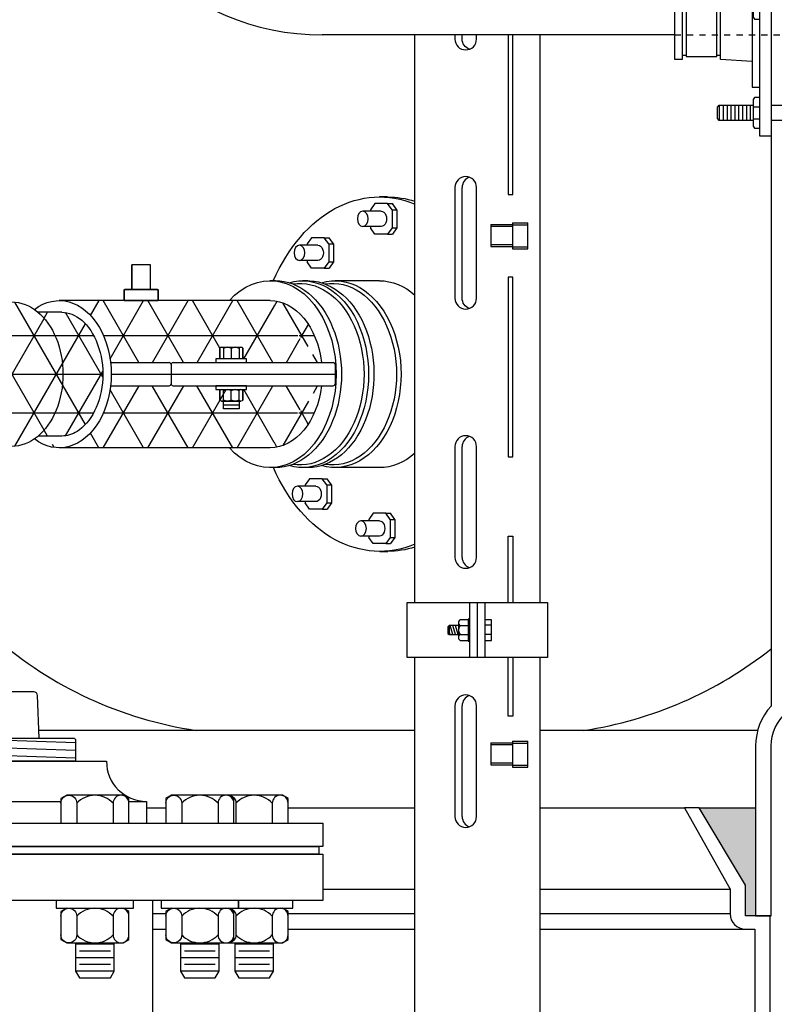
# Model space of a CAD drawing. Extents: x -169 to 2224, y 0 to 2796.
# Tile 252 of 256: x 1538 to 1551, y 919 to 935. Entities that reach past the tile are written whole.
import ezdxf

# ---------------------------------------------------------------- set-up
doc = ezdxf.new("R2010")
doc.units = 0
doc.header["$MEASUREMENT"] = 0
doc.header["$PDSIZE"] = 1
doc.linetypes.add('HIDDEN5', pattern=[0.05, 0.025, -0.025])
doc.layers.get('DEFPOINTS').update_dxf_attribs({"linetype": 'CONTINUOUS'})
for name, color, linetype in [('BOOT-2frp', 1, 'CONTINUOUS'), ('BOOT-CONDUIT', 1, 'CONTINUOUS'), ('CONDUIT', 2, 'CONTINUOUS'), ('DIM', 3, 'CONTINUOUS'), ('FRP-2', 2, 'CONTINUOUS'), ('FRP-2-HATCH', 1, 'CONTINUOUS'), ('FRP-CLAMSHELL-FITTING', 2, 'CONTINUOUS'), ('FRP-COLLAR', 1, 'CONTINUOUS'), ('FRP-SUMP', 2, 'CONTINUOUS'), ('GALV-4-PIPE', 4, 'CONTINUOUS'), ('PEAGRAVEL-HATCH', 3, 'CONTINUOUS'), ('PROBE', 2, 'CONTINUOUS'), ('TANK-BUNG-OPENING-4', 3, 'CONTINUOUS'), ('TANK-MANWAY', 5, 'CONTINUOUS'), ('TANK-MANWAY-BOLT', 7, 'CONTINUOUS')]:
    doc.layers.add(name, color=color, linetype=linetype)
doc.styles.add('SIMPLEX', font='simplex')
doc.dimstyles.new('DIM64', dxfattribs={"dimscale": 64, "dimtxt": 0.09375, "dimasz": 0.09375, "dimexe": 0.0625, "dimexo": 0.0625, "dimgap": 0.046875, "dimtad": 1, "dimdec": 4, "dimzin": 3, "dimdsep": 46, "dimlunit": 4, "dimtxsty": 'SIMPLEX', "dimcen": 0, "dimclrd": 256, "dimclre": 256, "dimclrt": 256, "dimadec": 0, "dimazin": 0, "dimtfac": 1, "dimtdec": 4, "dimtmove": 0, "dimatfit": 3, "dimfxl": 1, "dimfrac": 2, "dimtolj": 1, "dimtzin": 0, "dimarcsym": 0})
pattern_1 = [(0, (743.603, 928.77845), (0, 0.625), []), (60, (743.603, 928.77845), (-0.5412659, 0.3125), []), (120, (743.603, 928.77845), (-0.5412659, -0.3125), [])]

# ---------------------------------------------------------------- blocks, each defined once
blk = doc.blocks.new('*D48')
at = {"layer": 'DEFPOINTS', "color": 0, "transparency": 16777216}
for p in [(2031.773, 978.296), (1368.547, 978.015), (2031.773, 700.523)]:
    blk.add_point(p, dxfattribs=at)
at = {"layer": 'DIM', "lineweight": -2, "transparency": 16777216}
for p, q in [((2031.773, 974.296), (2031.773, 696.523)), ((1368.547, 974.015), (1368.547, 696.523)), ((1374.547, 700.523), (2025.773, 700.523))]:
    blk.add_line(p, q, dxfattribs=at)
at = {"layer": 'DIM', "transparency": 16777216}
for points in [[(1374.547, 701.523), (1374.547, 699.523), (1368.547, 700.523)], [(2025.773, 701.523), (2025.773, 699.523), (2031.773, 700.523)]]:
    blk.add_solid(points, dxfattribs=at)
at = {"layer": 'DIM', "transparency": 16777216, "insert": (1700.16, 708.095), "char_height": 6, "attachment_point": 5, "style": 'SIMPLEX'}
blk.add_mtext('\\A1;55\'-3 1/4" (F.V. TANK SLAB)', dxfattribs=at)
blk = doc.blocks.new('A$C46192D44')
at = {"layer": 'BOOT-CONDUIT', "color": 7}
for p, q in [((-3.534, 1.638), (-3.534, 1.885)), ((-3.471, 1.638), (-3.471, 1.885)), ((-3.409, 1.638), (-3.409, 1.885)), ((-3.346, 1.638), (-3.346, 1.885)), ((-3.284, 1.638), (-3.284, 1.885)), ((-3.221, 1.638), (-3.221, 1.885)), ((-3.159, 1.638), (-3.159, 1.885)), ((-3.096, 1.638), (-3.096, 1.885)), ((-3.034, 1.638), (-3.034, 1.885)), ((-2.879, 1.861), (-2.985, 1.861)), ((-1.996, 1.885), (-2.696, 1.885)), ((-2.985, 1.662), (-2.879, 1.662)), ((-2.696, 1.638), (-1.996, 1.638)), ((-3.534, 0.124), (-3.534, -0.124)), ((-3.471, 0.124), (-3.471, -0.124)), ((-3.409, 0.124), (-3.409, -0.124)), ((-3.346, 0.124), (-3.346, -0.124)), ((-3.284, 0.124), (-3.284, -0.124)), ((-3.221, 0.124), (-3.221, -0.124)), ((-3.159, 0.124), (-3.159, -0.124)), ((-3.096, 0.124), (-3.096, -0.124)), ((-3.034, 0.124), (-3.034, -0.124)), ((-2.985, 0.099), (-2.879, 0.099)), ((-2.696, 0.124), (-1.996, 0.124)), ((-2.879, -0.099), (-2.985, -0.099)), ((-1.996, -0.124), (-2.696, -0.124)), ((-3.534, -1.638), (-3.534, -1.885)), ((-3.471, -1.638), (-3.471, -1.885)), ((-3.409, -1.638), (-3.409, -1.885)), ((-3.346, -1.638), (-3.346, -1.885)), ((-3.284, -1.638), (-3.284, -1.885)), ((-3.221, -1.638), (-3.221, -1.885)), ((-3.159, -1.638), (-3.159, -1.885)), ((-3.096, -1.638), (-3.096, -1.885)), ((-3.034, -1.638), (-3.034, -1.885)), ((-2.985, -1.662), (-2.879, -1.662)), ((-2.696, -1.638), (-1.996, -1.638)), ((-2.879, -1.861), (-2.985, -1.861)), ((-1.996, -1.885), (-2.696, -1.885))]:
    blk.add_line(p, q, dxfattribs=at)
at = {"layer": 'BOOT-CONDUIT', "linetype": 'Continuous'}
for p, q in [((-4.132, 0.835), (-4.07, 0.835)), ((-3.575, 0.835), (-3.513, 0.835)), ((-0.681, 0.835), (-0.743, 0.835)), ((-0.124, 0.835), (-0.186, 0.835)), ((-4.07, -0.835), (-4.132, -0.835)), ((-3.513, -0.835), (-3.575, -0.835)), ((-0.743, -0.835), (-0.681, -0.835)), ((-0.186, -0.835), (-0.124, -0.835))]:
    blk.add_line(p, q, dxfattribs=at)
for points in [[(-1.996, -2.243), (-1.996, 2.243), (-1.377, 2.243), (-1.377, -2.243)], [(-4.132, -0.897), (-4.255, -0.897), (-4.255, 0.897), (-4.132, 0.897), (-4.132, 0.835), (-4.132, -0.835)], [(0, -0.897), (0, 0.897), (-0.124, 0.897), (-0.124, 0.835), (-0.124, -0.835), (-0.124, -0.897)]]:
    blk.add_lwpolyline(points, close=True, dxfattribs=at)
at = {"layer": 'BOOT-CONDUIT'}
blk.add_lwpolyline([(-2.879, 2.139), (-2.696, 2.139), (-2.696, -2.138), (-2.879, -2.138), (-2.879, 2.139), (-2.879, 2.083)], dxfattribs=at)
at = {"layer": 'BOOT-CONDUIT', "color": 7}
for points in [[(-2.879, 1.514), (-2.965, 1.514), (-2.985, 1.547), (-2.985, 1.976), (-2.965, 2.009), (-2.879, 2.009)], [(-2.985, 1.885), (-3.534, 1.885), (-3.565, 1.854), (-3.565, 1.669), (-3.562, 1.666), (-3.534, 1.638), (-2.985, 1.638)], [(-4.07, 0.851), (-4.07, -0.851), (-3.575, -0.851), (-3.575, 0.851)], [(-0.681, 0.851), (-0.681, -0.851), (-0.186, -0.851), (-0.186, 0.851)], [(-2.879, 0.247), (-2.965, 0.247), (-2.985, 0.214), (-2.985, -0.214), (-2.965, -0.247), (-2.879, -0.247)], [(-2.985, -0.124), (-3.534, -0.124), (-3.565, -0.093), (-3.565, 0.093), (-3.562, 0.096), (-3.534, 0.124), (-2.985, 0.124)], [(-2.879, -1.514), (-2.965, -1.514), (-2.985, -1.547), (-2.985, -1.976), (-2.965, -2.009), (-2.879, -2.009)], [(-2.985, -1.885), (-3.534, -1.885), (-3.565, -1.854), (-3.565, -1.669), (-3.562, -1.666), (-3.534, -1.638), (-2.985, -1.638)]]:
    blk.add_lwpolyline(points, dxfattribs=at)
for points in [[(-3.941, 1.059), (-4.06, 1.059, -1), (-3.585, 1.059), (-3.704, 1.059)], [(-0.552, 1.059), (-0.671, 1.059, -1), (-0.196, 1.059), (-0.314, 1.059)], [(-3.59, 1.11, 0.351872), (-3.576, 1.099), (-3.557, 1.099, -0.414214), (-3.525, 1.067), (-3.525, 0.882, -0.414214), (-3.557, 0.851), (-4.088, 0.851, -0.414213), (-4.119, 0.883), (-4.119, 1.067, -0.414214), (-4.088, 1.099), (-4.069, 1.099, 0.351882), (-4.054, 1.11)], [(-0.201, 1.11, 0.351872), (-0.187, 1.099), (-0.167, 1.099, -0.414214), (-0.136, 1.067), (-0.136, 0.882, -0.414214), (-0.168, 0.851), (-0.699, 0.851, -0.414213), (-0.73, 0.883), (-0.73, 1.067, -0.414214), (-0.698, 1.099), (-0.68, 1.099, 0.351882), (-0.665, 1.11)]]:
    blk.add_lwpolyline(points, format="xyb", dxfattribs=at)
at = {"layer": 'BOOT-CONDUIT', "linetype": 'Continuous'}
for points in [[(-2.879, 1.346), (-3.002, 1.346), (-3.002, 0.124)], [(-1.377, 1.346), (-1.253, 1.346), (-1.253, -1.346), (-1.377, -1.346)], [(-3.513, 0.124), (-3.513, 0.835), (-3.513, 0.897), (-3.002, 0.933)], [(-1.253, -0.933), (-0.743, -0.897), (-0.743, 0.835), (-0.743, 0.897), (-1.253, 0.933)], [(-3.002, -0.933), (-3.513, -0.897), (-3.513, -0.124)], [(-3.002, -0.124), (-3.002, -1.346), (-2.879, -1.346)]]:
    blk.add_lwpolyline(points, dxfattribs=at)
at = {"layer": 'BOOT-CONDUIT', "color": 7}
for centre in [(-3.822, 1.059), (-0.433, 1.059)]:
    blk.add_circle(centre, 0.119, dxfattribs=at)
at = {"layer": 'BOOT-CONDUIT', "color": 8}
for centre in [(-3.822, 1.059), (-0.433, 1.059)]:
    blk.add_circle(centre, 0.103, dxfattribs=at)

msp = doc.modelspace()

# ---------------------------------------------------------------- hatches: boundary and pattern name
at = {"layer": 'FRP-2-HATCH', "linetype": 'Continuous'}
h = msp.add_hatch(dxfattribs=at)
h.set_pattern_fill('NET3', color=256, scale=5, style=0)
h.set_pattern_definition(pattern_1)
edge = h.paths.add_edge_path()
edge.add_ellipse((1535.70619, 928.781), major_axis=(0, 1.16667), ratio=0.70945207, start_angle=193.715048, end_angle=345.940787)
edge.add_line((1535.90726, 929.91272), (1535.88275, 929.94767))
edge.add_line((1535.88275, 929.94767), (1538.18106, 929.94767))
edge.add_ellipse((1538.18106, 928.781), major_axis=(0, 1.16667), ratio=0.70945207, start_angle=333.752993, end_angle=360, ccw=False)
edge.add_ellipse((1538.18106, 928.781), major_axis=(0, 1.16667), ratio=0.70945207, start_angle=328.997292, end_angle=333.752993, ccw=False)
edge.add_ellipse((1538.18106, 928.781), major_axis=(0, 1.16667), ratio=0.70945207, start_angle=211.00273, end_angle=328.997292, ccw=False)
edge.add_ellipse((1538.18106, 928.781), major_axis=(0, 1.16667), ratio=0.70945207, start_angle=206.247007, end_angle=211.00273, ccw=False)
edge.add_ellipse((1538.18106, 928.781), major_axis=(0, 1.16667), ratio=0.70945207, start_angle=180, end_angle=206.247007, ccw=False)
edge.add_line((1538.18106, 927.61434), (1535.87891, 927.61434))
edge.add_line((1535.87891, 927.61434), (1535.90243, 927.6476))
edge = h.paths.add_edge_path()
edge.add_ellipse((1538.18106, 928.781), major_axis=(0, 1.16667), ratio=0.70945207, start_angle=211.00273, end_angle=328.997292)
edge.add_line((1538.60739, 929.781), (1538.99188, 929.781))
edge.add_spline(control_points=[(1538.99188, 929.781), (1539.09966, 929.781), (1539.20995, 929.73984), (1539.41595, 929.56363), (1539.50858, 929.42753), (1539.63088, 929.09633), (1539.66017, 928.90251), (1539.64246, 928.52223), (1539.59548, 928.33664), (1539.4457, 928.03518), (1539.34378, 927.92074), (1539.15659, 927.80468), (1539.07406, 927.78109), (1538.99232, 927.781)], knot_values=[0, 0, 0, 0, 0.54543794, 0.54543794, 1.09087589, 1.09087589, 1.63631383, 1.63631383, 2.18175177, 2.18175177, 2.72718971, 2.72718971, 3.14085187, 3.14085187, 3.14085187, 3.14085187], degree=3, periodic=0)
edge.add_line((1538.99232, 927.781), (1538.60739, 927.781))
edge = h.paths.add_edge_path()
edge.add_ellipse((1538.94785, 928.781), major_axis=(0, 1.19), ratio=0.70710692, start_angle=-80.934525, end_angle=0)
edge.add_line((1538.95801, 929.971), (1542.35908, 929.971))
edge.add_ellipse((1542.35835, 928.781), major_axis=(0, -1.19), ratio=0.70710665, start_angle=99.065472, end_angle=179.950044, ccw=False)
edge.add_line((1543.18929, 928.9685), (1541.97883, 928.9685))
edge.add_line((1541.97883, 928.9685), (1541.97883, 929.031))
edge.add_line((1541.97883, 929.031), (1541.91892, 929.031))
edge.add_line((1541.91892, 929.031), (1541.91892, 929.20288))
edge.add_arc((1541.88767, 929.17944), 0.03906, 756.869898, 810)
edge.add_line((1541.88767, 929.2185), (1541.57517, 929.2185))
edge.add_arc((1541.57517, 929.17944), 0.03906, 810, 863.130102)
edge.add_line((1541.54392, 929.20288), (1541.54392, 929.031))
edge.add_line((1541.54392, 929.031), (1541.48142, 929.031))
edge.add_line((1541.48142, 929.031), (1541.48142, 928.9685))
edge.add_line((1541.48142, 928.9685), (1540.78929, 928.9685))
edge.add_arc((1540.78929, 928.93725), 0.03125, 810, 900)
edge.add_arc((1540.72679, 928.93725), 0.03125, 720, 810)
edge.add_line((1540.72679, 928.9685), (1539.7788, 928.9685))
h = msp.add_hatch(dxfattribs=at)
h.set_pattern_fill('NET3', color=256, scale=5, style=0)
h.set_pattern_definition(pattern_1)
edge = h.paths.add_edge_path()
edge.add_ellipse((1538.94785, 928.781), major_axis=(0, 1.19), ratio=0.70710692, start_angle=-208.440781, end_angle=-99.065475)
edge.add_line((1539.7788, 928.5935), (1540.72679, 928.5935))
edge.add_arc((1540.72679, 928.62475), 0.03125, 630, 720)
edge.add_arc((1540.78929, 928.62475), 0.03125, 900, 990)
edge.add_line((1540.78929, 928.5935), (1541.48142, 928.5935))
edge.add_line((1541.48142, 928.5935), (1541.48142, 928.531))
edge.add_line((1541.48142, 928.531), (1541.66892, 928.531))
edge.add_arc((1541.66892, 928.39819), 0.13281, 781.927513, 810, ccw=False)
edge.add_arc((1541.79392, 928.39819), 0.13281, 781.927513, 838.072487, ccw=False)
edge.add_arc((1541.88767, 928.49194), 0.03906, 810, 863.130102, ccw=False)
edge.add_line((1541.88767, 928.531), (1541.97883, 928.531))
edge.add_line((1541.97883, 928.531), (1541.97883, 928.5935))
edge.add_line((1541.97883, 928.5935), (1543.18929, 928.5935))
edge.add_ellipse((1542.35835, 928.781), major_axis=(0, -1.19), ratio=0.70710665, start_angle=0, end_angle=80.934528, ccw=False)
edge.add_line((1542.35835, 927.591), (1538.94609, 927.591))
h.paths.add_polyline_path([(1541.60642, 928.3435), (1541.60642, 928.2185), (1541.85642, 928.2185), (1541.85642, 928.3435)], flags=16)
at = {"layer": 'FRP-SUMP'}
msp.add_hatch(color=256, dxfattribs=at).paths.add_polyline_path([(1550.21199, 921.77328), (1549.29776, 921.77328), (1550.04776, 920.52328), (1550.04776, 920.02328), (1550.19776, 920.02328), (1550.21199, 920.02328)])
at = {"layer": 'PEAGRAVEL-HATCH'}
h = msp.add_hatch(dxfattribs=at)
h.set_pattern_fill('AR-SAND', color=256, scale=7.5, style=0)
h.set_pattern_definition([(37.5, (420.934, 931.786), (-0.47245, 14.45118), [0, -11.4, 0, -12.75, 0, -12.1875]), (7.5, (420.934, 931.786), (13.27333, 21.1661), [0, -6.15, 0, -10.275, 0, -3.9375]), (327.5, (411.709, 931.786), (23.35606, 0.04244), [0, -3.75, 0, -13.5, 0, -17.625]), (317.5, (411.71, 931.786), (22.54595, 6.58257), [0, -1.875, 0, -8.85, 0, -10.125])])
edge = h.paths.add_edge_path()
edge.add_line((1562.8314, 964.50891), (1545.45718, 964.50891))
edge.add_line((1545.45718, 964.50891), (1545.45835, 961.19658))
edge.add_arc((1491.54129, 832.27575), 139.74129, -294.5798006, -292.6955788, ccw=False)
edge.add_arc((1549.21199, 957.71641), 1.7, -360, -285.563139, ccw=False)
edge.add_line((1550.91199, 957.71641), (1550.91199, 945.77096))
edge.add_line((1550.91199, 945.77096), (1551.79545, 945.77096))
edge.add_line((1551.79545, 945.77096), (1552.03198, 945.77096))
edge.add_line((1552.03198, 945.77096), (1551.29545, 944.45572))
edge.add_line((1551.29545, 944.45572), (1551.29545, 944.05737))
edge.add_arc((1551.04545, 944.05737), 0.25, -450, -360, ccw=False)
edge.add_line((1551.04545, 943.80737), (1550.91199, 943.80737))
edge.add_line((1550.91199, 943.80737), (1550.91199, 942.27096))
edge.add_arc((1551.16199, 942.27096), 0.25, -180, -90)
edge.add_line((1551.16199, 942.02096), (1551.16199, 939.0151))
edge.add_line((1551.16199, 939.0151), (1551.78074, 939.0151))
edge.add_line((1551.78074, 939.0151), (1551.78074, 938.11792))
edge.add_line((1551.78074, 938.11792), (1551.90449, 938.11792))
edge.add_line((1551.90449, 938.11792), (1551.90449, 937.70503))
edge.add_line((1551.90449, 937.70503), (1552.47701, 937.665))
edge.add_line((1552.47701, 937.665), (1552.47701, 937.14713))
edge.add_line((1552.47701, 937.14713), (1552.97201, 937.14713))
edge.add_line((1552.97201, 937.14713), (1552.97201, 937.60745))
edge.add_line((1552.97201, 937.60745), (1553.03389, 937.60745))
edge.add_line((1553.03389, 937.60745), (1553.03389, 937.66932))
edge.add_line((1553.03389, 937.66932), (1553.15764, 937.66932))
edge.add_line((1553.15764, 937.66932), (1553.15764, 937.14713))
edge.add_line((1553.15764, 937.14713), (1558.11058, 937.14713))
edge.add_ellipse((1558.11058, 936.95963), major_axis=(0, 0.1875), ratio=0.47920074, start_angle=180, end_angle=360, ccw=False)
edge.add_ellipse((1558.11058, 936.58463), major_axis=(0, -0.1875), ratio=0.47920074, start_angle=0, end_angle=180, ccw=False)
edge.add_line((1558.11058, 936.39713), (1553.15764, 936.39713))
edge.add_line((1553.15764, 936.39713), (1553.15764, 935.87495))
edge.add_line((1553.15764, 935.87495), (1552.97201, 935.87495))
edge.add_line((1552.97201, 935.87495), (1552.97201, 935.92098))
edge.add_line((1552.97201, 935.92098), (1552.41514, 935.92098))
edge.add_line((1552.41514, 935.92098), (1552.41514, 935.87495))
edge.add_line((1552.41514, 935.87495), (1551.90449, 935.83924))
edge.add_line((1551.90449, 935.83924), (1551.90449, 935.42635))
edge.add_line((1551.90449, 935.42635), (1551.78074, 935.42635))
edge.add_line((1551.78074, 935.42635), (1551.78074, 934.52917))
edge.add_line((1551.78074, 934.52917), (1551.16199, 934.52917))
edge.add_line((1551.16199, 934.52917), (1551.16199, 933.52917))
edge.add_line((1551.16199, 933.52917), (1551.78074, 933.52917))
edge.add_line((1551.78074, 933.52917), (1551.78074, 932.63198))
edge.add_line((1551.78074, 932.63198), (1551.90449, 932.63198))
edge.add_line((1551.90449, 932.63198), (1551.90449, 932.21909))
edge.add_line((1551.90449, 932.21909), (1552.47701, 932.17906))
edge.add_line((1552.47701, 932.17906), (1552.47701, 931.7862))
edge.add_line((1552.47701, 931.7862), (1552.97201, 931.7862))
edge.add_line((1552.97201, 931.7862), (1552.97201, 932.12151))
edge.add_line((1552.97201, 932.12151), (1553.03389, 932.12151))
edge.add_line((1553.03389, 932.12151), (1553.03389, 932.18339))
edge.add_line((1553.03389, 932.18339), (1553.15764, 932.18339))
edge.add_line((1553.15764, 932.18339), (1553.15764, 931.7862))
edge.add_line((1553.15764, 931.7862), (1559.8314, 931.7862))
edge.add_arc((1559.8314, 934.7862), 3, -90, 0)
edge.add_line((1562.8314, 934.7862), (1562.8314, 964.50891))
h.paths.add_polyline_path([(1552.96211, 937.83119), (1552.84331, 937.83119, -1), (1552.60571, 937.83119), (1552.48691, 937.83119, -1)], flags=16)
h.paths.add_polyline_path([(1552.82747, 937.83119, -1), (1552.62155, 937.83119, -1)], flags=0)
h.paths.add_polyline_path([(1552.96211, 932.34525), (1552.84331, 932.34525, -1), (1552.60571, 932.34525), (1552.48691, 932.34525, -1)], flags=16)
h.paths.add_polyline_path([(1552.82747, 932.34525, -1), (1552.62155, 932.34525, -1)], flags=0)

# ---------------------------------------------------------------- linework, layer by layer
at = {"layer": 'BOOT-2frp', "linetype": 'Continuous'}
for p, q in [((1544.25974, 931.64517), (1544.12694, 931.64517)), ((1544.13038, 930.29132), (1543.4084, 930.29132)), ((1542.44585, 927.26967), (1542.35835, 927.26967)), ((1544.13038, 927.27069), (1543.4084, 927.27069)), ((1544.13382, 925.91684), (1544.26319, 925.91684))]:
    msp.add_line(p, q, dxfattribs=at)
at = {"layer": 'BOOT-2frp', "color": 7, "linetype": 'Continuous'}
for p, q in [((1544.05348, 931.53727), (1543.98231, 931.43658)), ((1543.98231, 931.43658), (1543.98231, 931.41488)), ((1544.25918, 931.53727), (1544.05348, 931.53727)), ((1544.3304, 931.43658), (1544.25918, 931.53727)), ((1544.25918, 931.53727), (1544.33571, 931.53727)), ((1544.3304, 931.43658), (1544.3304, 931.14568)), ((1544.3304, 931.43658), (1544.40693, 931.43658)), ((1544.40693, 931.43658), (1544.33571, 931.53727)), ((1544.40693, 931.43658), (1544.40693, 931.14568)), ((1544.15635, 931.41488), (1543.85733, 931.41488)), ((1544.15635, 931.16738), (1543.85733, 931.16738)), ((1543.98231, 931.16738), (1543.98231, 931.14568)), ((1544.05348, 931.04499), (1543.98231, 931.14568)), ((1544.3304, 931.14568), (1544.25918, 931.04499)), ((1544.3304, 931.14568), (1544.40693, 931.14568)), ((1544.40693, 931.14568), (1544.33571, 931.04499)), ((1543.02969, 930.98751), (1542.95852, 930.88682)), ((1543.23539, 930.98751), (1543.02969, 930.98751)), ((1543.30661, 930.88682), (1543.23539, 930.98751)), ((1543.23539, 930.98751), (1543.31192, 930.98751)), ((1543.38314, 930.88682), (1543.31192, 930.98751)), ((1544.25918, 931.04499), (1544.05348, 931.04499)), ((1544.25918, 931.04499), (1544.33571, 931.04499)), ((1543.13256, 930.86512), (1542.83354, 930.86512)), ((1542.95852, 930.88682), (1542.95852, 930.86512)), ((1543.30661, 930.88682), (1543.30661, 930.59593)), ((1543.30661, 930.88682), (1543.38314, 930.88682)), ((1543.38314, 930.88682), (1543.38314, 930.59593)), ((1543.13256, 930.61762), (1542.83354, 930.61762)), ((1542.95852, 930.61762), (1542.95852, 930.59593)), ((1543.02969, 930.49524), (1542.95852, 930.59593)), ((1543.23539, 930.49524), (1543.02969, 930.49524)), ((1543.30661, 930.59593), (1543.23539, 930.49524)), ((1543.23539, 930.49524), (1543.31192, 930.49524)), ((1543.30661, 930.59593), (1543.38314, 930.59593)), ((1543.38314, 930.59593), (1543.31192, 930.49524)), ((1543.09979, 926.96846), (1542.80077, 926.96846)), ((1542.99692, 927.09084), (1542.92574, 926.99015)), ((1542.92574, 926.99015), (1542.92574, 926.96846)), ((1543.20261, 927.09084), (1542.99692, 927.09084)), ((1543.27383, 926.99015), (1543.20261, 927.09084)), ((1543.20261, 927.09084), (1543.27914, 927.09084)), ((1543.27383, 926.99015), (1543.27383, 926.69926)), ((1543.27383, 926.99015), (1543.35036, 926.99015)), ((1543.35036, 926.99015), (1543.27914, 927.09084)), ((1543.35036, 926.99015), (1543.35036, 926.69926)), ((1543.09979, 926.72096), (1542.80077, 926.72096)), ((1542.92574, 926.72096), (1542.92574, 926.69926)), ((1542.99692, 926.59857), (1542.92574, 926.69926)), ((1543.27383, 926.69926), (1543.20261, 926.59857)), ((1543.27383, 926.69926), (1543.35036, 926.69926)), ((1543.35036, 926.69926), (1543.27914, 926.59857)), ((1543.20261, 926.59857), (1542.99692, 926.59857)), ((1543.20261, 926.59857), (1543.27914, 926.59857)), ((1544.02407, 926.53353), (1543.9529, 926.43284)), ((1544.22977, 926.53353), (1544.02407, 926.53353)), ((1544.30099, 926.43284), (1544.22977, 926.53353)), ((1544.22977, 926.53353), (1544.3063, 926.53353)), ((1544.37752, 926.43284), (1544.3063, 926.53353)), ((1544.12694, 926.41114), (1543.82792, 926.41114)), ((1543.9529, 926.43284), (1543.9529, 926.41114)), ((1544.30099, 926.43284), (1544.30099, 926.14194)), ((1544.30099, 926.43284), (1544.37752, 926.43284)), ((1544.37752, 926.43284), (1544.37752, 926.14194)), ((1544.12694, 926.16364), (1543.82792, 926.16364)), ((1543.9529, 926.16364), (1543.9529, 926.14194)), ((1544.02407, 926.04125), (1543.9529, 926.14194)), ((1544.22977, 926.04125), (1544.02407, 926.04125)), ((1544.30099, 926.14194), (1544.22977, 926.04125)), ((1544.22977, 926.04125), (1544.3063, 926.04125)), ((1544.30099, 926.14194), (1544.37752, 926.14194)), ((1544.37752, 926.14194), (1544.3063, 926.04125))]:
    msp.add_line(p, q, dxfattribs=at)
at = {"layer": 'BOOT-2frp', "linetype": 'Continuous', "extrusion": (0, 0, -1)}
for centre, major_axis, ratio, start_param, end_param in [((1544.13038, 928.781), (-0.00344, 2.86417), 0.70615026, -1.01483802, 0.28783639), ((1544.25975, 928.781), (-0.00344, 2.86417), 0.70615026, 0, 0.22175703), ((1542.35835, 928.781), (0, 1.51134), 0.70651957, -0.66424412, 3.80583629), ((1542.88337, 928.781), (0, 1.51031), 0.70710689, -0.20469982, 3.34629248), ((1542.97088, 928.781), (0, 1.51031), 0.70710689, -0.0409799, 3.14159265), ((1543.4084, 928.781), (0, 1.51031), 0.70710678, -0.20471317, 3.34789485), ((1542.44585, 928.781), (0, -1.51134), 0.70651957, 3.14159265, 6.28318531), ((1544.13038, 928.781), (0, 1.51031), 0.70710678, 0, 0.56395379), ((1544.13038, 928.781), (0, 1.51031), 0.70710678, 2.57763886, 3.14159265), ((1544.13038, 928.781), (-0.00344, 2.86417), 0.70615026, 2.8571582, 4.15817817), ((1544.25975, 928.781), (-0.00344, 2.86417), 0.70615026, 2.92323756, 3.14328902)]:
    msp.add_ellipse(centre, major_axis=major_axis, ratio=ratio, start_param=start_param, end_param=end_param, dxfattribs=at)
at = {"layer": 'BOOT-2frp', "color": 7, "linetype": 'Continuous', "extrusion": (0, 0, -1)}
for centre in [(1543.85733, 931.29113), (1542.83354, 930.74137), (1542.80077, 926.84471), (1543.82792, 926.28739)]:
    msp.add_ellipse(centre, major_axis=(0, 0.12375), ratio=0.70638848, dxfattribs=at)
for centre, major_axis, ratio, start_param, end_param in [((1544.15635, 931.29113), (0, -0.12375), 0.70638848, 3.14159265, 6.28318531), ((1543.13256, 930.74137), (0, -0.12375), 0.70638848, 3.14159265, 6.28318531), ((1542.83962, 928.781), (0, 1.46824), 0.70710667, -0.11149971, 3.25309237), ((1543.36465, 928.781), (0, 1.46824), 0.70710667, -0.11324487, 3.25483752), ((1543.09979, 926.84471), (0, -0.12375), 0.70638848, 3.14159265, 6.28318531), ((1544.12694, 926.28739), (0, -0.12375), 0.70638848, 3.14159265, 6.28318531)]:
    msp.add_ellipse(centre, major_axis=major_axis, ratio=ratio, start_param=start_param, end_param=end_param, dxfattribs=at)
at = {"layer": 'CONDUIT'}
msp.add_line((1548.90215, 934.26579), (1543.2002, 934.26579), dxfattribs=at)
at = {"layer": 'CONDUIT', "color": 7, "linetype": 'HIDDEN5'}
msp.add_line((1548.90215, 934.26579), (1553.15764, 934.26579), dxfattribs=at)
at = {"layer": 'CONDUIT'}
msp.add_arc((1543.2002, 938.26579), 4, 180, 270, dxfattribs=at)
at = {"layer": 'FRP-2', "linetype": 'Continuous'}
for p, q in [((1538.99188, 929.781), (1538.60739, 929.781)), ((1538.99232, 927.781), (1538.60739, 927.781))]:
    msp.add_line(p, q, dxfattribs=at)
at = {"layer": 'FRP-2', "linetype": 'Continuous', "extrusion": (0, 0, -1)}
msp.add_ellipse((1538.18106, 928.781), major_axis=(0, -1.16667), ratio=0.70945207, start_param=3.14159265, end_param=6.28318531, dxfattribs=at)
at = {"layer": 'FRP-2', "linetype": 'Continuous'}
msp.add_open_spline([(1538.99188, 929.781), (1539.09966, 929.781), (1539.20995, 929.73984), (1539.41595, 929.56363), (1539.50858, 929.42753), (1539.63088, 929.09633), (1539.66017, 928.90251), (1539.64246, 928.52223), (1539.59548, 928.33664), (1539.4457, 928.03518), (1539.34378, 927.92074), (1539.15644, 927.80459), (1539.07377, 927.781), (1538.99188, 927.781)], degree=3, knots=[0, 0, 0, 0, 0.54543794, 0.54543794, 1.09087589, 1.09087589, 1.63631383, 1.63631383, 2.18175177, 2.18175177, 2.72718971, 2.72718971, 3.14159265, 3.14159265, 3.14159265, 3.14159265], dxfattribs=at)
at = {"layer": 'FRP-2-HATCH', "linetype": 'Continuous'}
for p, q in [((1542.44585, 930.29234), (1542.35835, 930.29234)), ((1542.97088, 930.29132), (1542.88337, 930.29132)), ((1542.35835, 929.971), (1539.66053, 929.971)), ((1542.97088, 927.27069), (1542.88337, 927.27069))]:
    msp.add_line(p, q, dxfattribs=at)
at = {"layer": 'FRP-CLAMSHELL-FITTING', "color": 7}
for p, q in [((1540.42351, 930.54677), (1540.12384, 930.54677)), ((1540.42377, 930.15188), (1540.42351, 930.5467)), ((1540.42377, 930.15188), (1540.42351, 930.5467)), ((1541.57517, 929.2185), (1541.88767, 929.2185)), ((1541.57517, 929.2185), (1541.88767, 929.2185)), ((1541.60642, 929.20288), (1541.60642, 929.031)), ((1541.60642, 929.20288), (1541.60642, 929.031)), ((1541.73142, 929.20288), (1541.73142, 929.031)), ((1541.73142, 929.20288), (1541.73142, 929.031)), ((1541.85642, 929.20288), (1541.85642, 929.031)), ((1541.85642, 929.20288), (1541.85642, 929.031)), ((1541.57517, 928.531), (1541.88767, 928.531)), ((1541.57517, 928.531), (1541.88767, 928.531)), ((1541.60642, 928.35913), (1541.60642, 928.51538)), ((1541.60642, 928.35913), (1541.60642, 928.51538)), ((1541.73142, 928.35913), (1541.73142, 928.51538)), ((1541.73142, 928.35913), (1541.73142, 928.51538)), ((1541.85642, 928.35913), (1541.85642, 928.51538)), ((1541.85642, 928.35913), (1541.85642, 928.51538)), ((1541.91892, 928.35913), (1541.91892, 928.51538)), ((1541.57517, 928.3435), (1541.88767, 928.3435))]:
    msp.add_line(p, q, dxfattribs=at)
at = {"layer": 'FRP-CLAMSHELL-FITTING', "linetype": 'Continuous'}
for p, q in [((1542.35908, 929.971), (1538.94785, 929.971)), ((1539.7788, 928.9685), (1540.72679, 928.9685)), ((1540.75804, 928.93725), (1540.75804, 928.62475)), ((1540.78929, 928.9685), (1543.37844, 928.9685)), ((1543.40969, 928.93725), (1543.40969, 928.62475)), ((1539.78931, 928.781), (1543.40969, 928.781)), ((1539.7788, 928.5935), (1540.72679, 928.5935)), ((1540.78929, 928.5935), (1543.37844, 928.5935)), ((1542.35835, 927.591), (1538.94785, 927.591))]:
    msp.add_line(p, q, dxfattribs=at)
at = {"layer": 'FRP-CLAMSHELL-FITTING', "color": 7}
for points in [[(1540.12384, 930.54598), (1540.12384, 930.15188)], [(1540.54689, 930.14423), (1540.53931, 930.15192), (1540.54689, 930.14423), (1540.54689, 929.971), (1540.00061, 929.971), (1540.00061, 930.1443), (1540.0083, 930.15188), (1540.53934, 930.15188), (1540.0083, 930.15188), (1540.00061, 930.1443), (1540.00061, 929.971), (1540.54689, 929.971)], [(1541.97883, 928.9685), (1541.97883, 929.031), (1541.48142, 929.031), (1541.48142, 928.9685)], [(1541.97883, 928.531), (1541.97883, 928.5935), (1541.48142, 928.5935), (1541.48142, 928.531)]]:
    msp.add_lwpolyline(points, close=True, dxfattribs=at)
for points in [[(1541.54392, 929.20288), (1541.54392, 929.031), (1541.54392, 929.20288, -0.5), (1541.60642, 929.20288, -0.25), (1541.73142, 929.20288, -0.25), (1541.85642, 929.20288, -0.5), (1541.91892, 929.20288), (1541.91892, 929.031), (1541.91892, 929.20288)], [(1541.54392, 928.51538), (1541.54392, 928.35913), (1541.54392, 928.51538, -0.5), (1541.60642, 928.51538, -0.25), (1541.73142, 928.51538, -0.25), (1541.85642, 928.51538, -0.5), (1541.91892, 928.51538), (1541.91892, 928.35913, -0.5), (1541.85642, 928.35913, -0.25), (1541.73142, 928.35913, -0.25), (1541.60642, 928.35913, -0.5), (1541.54392, 928.35913)]]:
    msp.add_lwpolyline(points, format="xyb", dxfattribs=at)
msp.add_lwpolyline([(1541.85642, 928.3435), (1541.85642, 928.2185), (1541.60642, 928.2185), (1541.60642, 928.3435)], dxfattribs=at)
at = {"layer": 'FRP-CLAMSHELL-FITTING', "color": 7, "linetype": 'Continuous'}
msp.add_lwpolyline([(1541.85642, 928.27749), (1541.60642, 928.28186)], dxfattribs=at)
msp.add_lwpolyline([(1541.85642, 928.27749), (1541.60642, 928.28186)], dxfattribs=at)
at = {"layer": 'FRP-CLAMSHELL-FITTING', "color": 7}
for centre, radius, start, end in [((1541.57517, 929.17944), 0.03906, 36.869898, 143.130102), ((1541.66892, 929.08569), 0.13281, 61.927513, 118.072487), ((1541.79392, 929.08569), 0.13281, 61.927513, 118.072487), ((1541.88767, 929.17944), 0.03906, 36.869898, 143.130102), ((1541.57517, 928.49194), 0.03906, 36.869898, 143.130102), ((1541.66892, 928.39819), 0.13281, 61.927513, 118.072487), ((1541.79392, 928.39819), 0.13281, 61.927513, 118.072487), ((1541.88767, 928.49194), 0.03906, 36.869898, 143.130102)]:
    msp.add_arc(centre, radius, start, end, dxfattribs=at)
at = {"layer": 'FRP-CLAMSHELL-FITTING', "linetype": 'Continuous'}
for centre, start, end in [((1540.72679, 928.93725), 0, 90), ((1540.78929, 928.93725), 90, 180), ((1543.37844, 928.93725), 360, 90), ((1540.72679, 928.62475), 270, 0), ((1540.78929, 928.62475), 180, 270), ((1543.37844, 928.62475), 270, 360)]:
    msp.add_arc(centre, 0.03125, start, end, dxfattribs=at)
at = {"layer": 'FRP-CLAMSHELL-FITTING', "linetype": 'Continuous', "extrusion": (0, 0, -1)}
for centre, ratio, start_param, end_param in [((1538.94785, 928.781), 0.70710692, -0.49638527, 3.63797792), ((1542.35835, 928.781), 0.70710665, -0.00087189, 1.41257399), ((1542.35835, 928.781), 0.70710665, 1.72901866, 3.14159265)]:
    msp.add_ellipse(centre, major_axis=(0, 1.19), ratio=ratio, start_param=start_param, end_param=end_param, dxfattribs=at)
at = {"layer": 'FRP-COLLAR', "color": 7, "linetype": 'Continuous'}
for p, q in [((1540.36119, 921.77328), (1540.67241, 921.77328)), ((1542.65076, 921.77328), (1544.70124, 921.77328)), ((1546.72275, 921.77328), (1549.07546, 921.77328)), ((1543.21199, 920.45804), (1544.70124, 920.45804)), ((1546.72275, 920.45804), (1549.81199, 920.45804)), ((1540.67241, 920.05969), (1540.46199, 920.05969)), ((1544.70124, 920.05969), (1542.65076, 920.05969)), ((1549.81199, 920.05969), (1546.72275, 920.05969)), ((1540.46199, 919.80969), (1540.67241, 919.80969)), ((1542.65076, 919.80969), (1544.70124, 919.80969)), ((1546.72275, 919.80969), (1550.06199, 919.80969))]:
    msp.add_line(p, q, dxfattribs=at)
at = {"layer": 'FRP-COLLAR'}
msp.add_lwpolyline([(1550.44774, 915.52328), (1550.44774, 920.02328), (1550.19774, 920.02328), (1550.04774, 920.02328), (1550.04774, 920.52328), (1549.29774, 921.77328), (1549.06121, 921.77328), (1549.79774, 920.45804), (1549.79774, 920.05969, 0.41421356), (1550.04774, 919.80969), (1550.19774, 919.80969), (1550.19774, 915.52328)], format="xyb", close=True, dxfattribs=at)
at = {"layer": 'FRP-SUMP', "color": 7}
for p, q in [((1544.70124, 923.02324), (1538.62095, 923.02324)), ((1550.24548, 923.02324), (1546.72275, 923.02324))]:
    msp.add_line(p, q, dxfattribs=at)
at = {"layer": 'FRP-SUMP'}
msp.add_line((1549.29776, 921.77328), (1550.21199, 921.77328), dxfattribs=at)
msp.add_lwpolyline([(1550.46199, 920.02328), (1550.46199, 922.77328, -0.22167085), (1550.71199, 923.30947), (1550.71199, 941.73477, -0.22167085), (1550.46199, 942.27096), (1550.46199, 944.02096), (1550.21199, 944.02096), (1550.06199, 944.02096), (1550.06199, 944.52096), (1549.31199, 945.77096), (1549.07546, 945.77096), (1549.81199, 944.45572), (1549.81199, 944.05737, 0.41421356), (1550.06199, 943.80737), (1550.21199, 943.80737), (1550.21199, 942.27096, 0.18776323), (1550.46199, 941.6287), (1550.46199, 923.41554, 0.18776323), (1550.21199, 922.77328), (1550.21199, 920.02328), (1550.46199, 920.02328)], format="xyb", close=True, dxfattribs=at)
at = {"layer": 'FRP-SUMP', "color": 7}
msp.add_lwpolyline([(1536.61354, 923.64699, 0.06171643), (1537.91048, 924.52324, 0.14349823), (1541.16048, 923.02324)], format="xyb", dxfattribs=at)
msp.add_arc((1546.49471, 929.31874), 6.36447, 278.442948, 308.561095, dxfattribs=at)
at = {"layer": 'GALV-4-PIPE', "color": 7}
for p, q in [((1535.21199, 922.83978), (1539.21199, 922.70504)), ((1537.21199, 922.89699), (1539.21199, 922.82963)), ((1535.21199, 922.71519), (1539.21199, 922.58046))]:
    msp.add_line(p, q, dxfattribs=at)
at = {"layer": 'GALV-4-PIPE', "color": 4, "linetype": 'Continuous'}
msp.add_lwpolyline([(1538.62621, 922.89699), (1538.59745, 923.58709, 0.40206867), (1538.53501, 923.64699), (1535.88898, 923.64699, 0.40206867), (1535.82653, 923.58709), (1535.79778, 922.89699)], format="xyb", dxfattribs=at)
msp.add_lwpolyline([(1535.21199, 922.52324), (1535.21199, 922.86574, -0.41421356), (1535.24324, 922.89699), (1539.18074, 922.89699, -0.41421356), (1539.21199, 922.86574), (1539.21199, 922.52324)], format="xyb", close=True, dxfattribs=at)
at = {"layer": 'PROBE', "color": 7}
for p, q in [((1545.46496, 934.19816), (1545.46496, 934.26579)), ((1545.46496, 930.00858), (1545.46496, 931.79993)), ((1545.92723, 931.2019), (1546.27984, 931.2019)), ((1545.92723, 931.2019), (1545.92723, 930.84732)), ((1545.92723, 931.17273), (1546.27984, 931.17273)), ((1546.27984, 931.22879), (1546.27984, 930.80709)), ((1546.27984, 931.22879), (1546.52776, 931.22879)), ((1546.27984, 931.1941), (1546.52776, 931.1941)), ((1546.52776, 930.80709), (1546.52776, 931.22879)), ((1545.92723, 930.87649), (1546.27984, 930.87649)), ((1545.92723, 930.84732), (1546.27984, 930.84732)), ((1546.27984, 930.84178), (1546.52776, 930.84178)), ((1546.27984, 930.80709), (1546.52776, 930.80709)), ((1545.46496, 925.819), (1545.46496, 927.61035)), ((1545.40548, 924.76413), (1545.40548, 924.52415)), ((1545.25432, 924.71687), (1545.25432, 924.57142)), ((1545.26886, 924.57142), (1545.25432, 924.6199)), ((1545.3125, 924.57142), (1545.26886, 924.71687)), ((1545.35613, 924.57142), (1545.3125, 924.71687)), ((1545.39976, 924.57142), (1545.35613, 924.71687)), ((1545.43035, 924.71687), (1545.55977, 924.71687)), ((1545.93825, 924.72414), (1545.83644, 924.72414)), ((1545.83644, 924.57869), (1545.93825, 924.57869)), ((1545.43035, 924.57142), (1545.55977, 924.57142)), ((1545.46496, 921.62943), (1545.46496, 923.42077)), ((1546.27984, 922.84964), (1546.27984, 922.42793)), ((1546.27984, 922.84964), (1546.52776, 922.84964)), ((1546.52776, 922.42793), (1546.52776, 922.84964)), ((1545.92723, 922.82274), (1545.92723, 922.46817)), ((1545.92723, 922.82274), (1546.27984, 922.82274)), ((1545.92723, 922.79357), (1546.27984, 922.79357)), ((1546.27984, 922.81495), (1546.52776, 922.81495)), ((1545.92723, 922.49734), (1546.27984, 922.49734)), ((1545.92723, 922.46817), (1546.27984, 922.46817)), ((1546.27984, 922.46263), (1546.52776, 922.46263)), ((1546.27984, 922.42793), (1546.52776, 922.42793))]:
    msp.add_line(p, q, dxfattribs=at)
at = {"layer": 'PROBE'}
for p, q in [((1545.58755, 924.19969), (1545.58755, 925.0886)), ((1545.71199, 924.19969), (1545.71199, 925.0886)), ((1545.83644, 924.19969), (1545.83644, 925.0886))]:
    msp.add_line(p, q, dxfattribs=at)
for points in [[(1544.70124, 925.0886), (1544.70124, 934.26579)], [(1546.72275, 934.26579), (1546.72275, 925.0886)]]:
    msp.add_lwpolyline(points, dxfattribs=at)
at = {"layer": 'PROBE', "color": 7}
for points in [[(1545.34725, 934.26579), (1545.34725, 934.19816, 1), (1545.69744, 934.19816), (1545.69744, 934.26579)], [(1545.34725, 934.26579), (1545.34725, 934.19816, 1), (1545.69744, 934.19816), (1545.69744, 934.26579)], [(1545.5812, 934.03325, -0.31702163), (1545.46496, 934.19816), (1545.46496, 934.26579)], [(1545.34725, 930.60447), (1545.34725, 930.00858, 1), (1545.69744, 930.00858), (1545.69744, 930.60997)], [(1545.5812, 929.84367, -0.31702163), (1545.46496, 930.00858), (1545.46496, 930.59898)], [(1545.55977, 924.8114), (1545.43035, 924.8114, 0.52604367), (1545.43035, 924.71687, 0.34192839), (1545.43035, 924.57142, 0.52604367), (1545.43035, 924.47689), (1545.55977, 924.47689)]]:
    msp.add_lwpolyline(points, format="xyb", dxfattribs=at)
for points in [[(1546.20686, 934.26579), (1546.20686, 931.68453), (1546.28572, 931.68453), (1546.28572, 934.26579)], [(1546.20686, 925.0886), (1546.20686, 926.16178), (1546.28572, 926.16178), (1546.28572, 925.0886)], [(1545.83644, 924.47689), (1545.93825, 924.47689), (1545.93825, 924.8114), (1545.83644, 924.8114)], [(1545.40548, 924.71687), (1545.25432, 924.71687), (1545.23592, 924.69846), (1545.23592, 924.58983), (1545.25432, 924.57142), (1545.40548, 924.57142)], [(1546.28572, 924.19969), (1546.28572, 923.25486), (1546.20686, 923.25486), (1546.20686, 924.19969)]]:
    msp.add_lwpolyline(points, dxfattribs=at)
for points in [[(1545.69744, 930.00858), (1545.69744, 931.79993, 1), (1545.34725, 931.79993), (1545.34725, 930.00858, 1)], [(1545.69744, 925.819), (1545.69744, 927.61035, 1), (1545.34725, 927.61035), (1545.34725, 925.819, 1)], [(1545.58755, 924.8114, 1), (1545.55977, 924.8114), (1545.55977, 924.47689, 1), (1545.58755, 924.47689)], [(1545.69744, 921.62943), (1545.69744, 923.42077, 1), (1545.34725, 923.42077), (1545.34725, 921.62943, 1)]]:
    msp.add_lwpolyline(points, format="xyb", close=True, dxfattribs=at)
msp.add_lwpolyline([(1546.28572, 930.35135), (1546.20686, 930.35135), (1546.20686, 927.44443), (1546.28572, 927.44443), (1546.28572, 930.35135)], close=True, dxfattribs=at)
at = {"layer": 'PROBE'}
msp.add_lwpolyline([(1544.57657, 925.0886), (1546.84742, 925.0886), (1546.84742, 924.19969), (1544.57657, 924.19969)], close=True, dxfattribs=at)
msp.add_lwpolyline([(1546.72275, 924.19969), (1546.72275, 917.70106, -0.41421356), (1546.54497, 917.52328), (1544.87902, 917.52328, -0.41421356), (1544.70124, 917.70106), (1544.70124, 924.19969)], format="xyb", dxfattribs=at)
at = {"layer": 'PROBE', "color": 7}
for centre, start, end in [((1545.64006, 931.79993), 109.641034, 180), ((1545.64006, 927.61035), 109.641034, 180), ((1545.64006, 925.819), 180, 250.358966), ((1545.64006, 923.42077), 109.641034, 180), ((1545.64006, 921.62943), 180, 250.358966)]:
    msp.add_arc(centre, 0.1751, start, end, dxfattribs=at)
at = {"layer": 'TANK-BUNG-OPENING-4', "linetype": 'Continuous'}
for p, q in [((1537.67588, 921.87408), (1538.97557, 921.87408)), ((1540.07557, 921.87408), (1540.36119, 921.87408))]:
    msp.add_line(p, q, dxfattribs=at)
msp.add_lwpolyline([(1534.4077, 921.97328, 0.25818944), (1534.71199, 922.52328), (1539.71199, 922.52328, 0.41421356), (1540.36119, 921.87408), (1540.36119, 921.52328)], format="xyb", dxfattribs=at)
at = {"layer": 'TANK-MANWAY', "linetype": 'Continuous'}
for points in [[(1515.21199, 921.14828), (1515.21199, 921.52328), (1543.21199, 921.52328), (1543.21199, 921.14828)], [(1515.27449, 921.02328), (1515.27449, 921.14828), (1543.14949, 921.14828), (1543.14949, 921.02328)], [(1515.21199, 920.27328), (1515.21199, 921.02328), (1543.21199, 921.02328), (1543.21199, 920.27328)]]:
    msp.add_lwpolyline(points, close=True, dxfattribs=at)
msp.add_lwpolyline([(1540.46199, 915.52328), (1540.46199, 920.27328)], dxfattribs=at)
at = {"layer": 'TANK-MANWAY-BOLT', "linetype": 'Continuous'}
for p, q in [((1539.83807, 919.56454), (1539.21307, 919.56454)), ((1541.53491, 919.56454), (1540.90991, 919.56454)), ((1542.41326, 919.56454), (1541.78826, 919.56454)), ((1539.83807, 919.34804), (1539.21307, 919.34804)), ((1539.77557, 919.45629), (1539.27557, 919.45629)), ((1541.53491, 919.34804), (1540.90991, 919.34804)), ((1541.47241, 919.45629), (1540.97241, 919.45629)), ((1542.41326, 919.34804), (1541.78826, 919.34804)), ((1542.35076, 919.45629), (1541.85076, 919.45629)), ((1539.77557, 919.23978), (1539.27557, 919.23978)), ((1541.47241, 919.23978), (1540.97241, 919.23978)), ((1542.35076, 919.23978), (1541.85076, 919.23978)), ((1539.83807, 919.13153), (1539.21307, 919.13153)), ((1541.53491, 919.13153), (1540.90991, 919.13153)), ((1542.41326, 919.13153), (1541.78826, 919.13153))]:
    msp.add_line(p, q, dxfattribs=at)
for points in [[(1538.97557, 921.91912), (1538.97557, 921.52328), (1540.07557, 921.52328), (1540.07557, 921.91912), (1539.98178, 921.97328), (1539.06937, 921.97328)], [(1540.67241, 921.91912), (1540.67241, 921.52328), (1541.77241, 921.52328), (1541.77241, 921.91912), (1541.67862, 921.97328), (1540.76621, 921.97328)], [(1538.90057, 920.27328), (1538.90057, 920.14828), (1540.15057, 920.14828), (1540.15057, 920.27328)], [(1540.59741, 920.27328), (1540.59741, 920.14828), (1541.84741, 920.14828), (1541.84741, 920.27328)], [(1541.84741, 920.27328), (1541.84741, 920.14828), (1542.72576, 920.14828), (1542.72576, 920.27328)]]:
    msp.add_lwpolyline(points, close=True, dxfattribs=at)
for points in [[(1538.97557, 921.84515, -1), (1539.23182, 921.84515), (1539.23182, 921.52328)], [(1540.07557, 921.84515, 1), (1539.81932, 921.84515), (1539.81932, 921.52328)], [(1540.67241, 921.84515, -1), (1540.92866, 921.84515), (1540.92866, 921.52328)], [(1541.77241, 921.84515, 1), (1541.51616, 921.84515), (1541.51616, 921.52328)], [(1541.67862, 921.97328, -0.41482767), (1541.80701, 921.84515), (1541.80701, 921.52328)], [(1542.65076, 921.84515, 1), (1542.39451, 921.84515), (1542.39451, 921.52328)], [(1538.97557, 920.02015, -1), (1539.23182, 920.02015), (1539.23182, 919.7164, -1), (1538.97557, 919.7164)], [(1540.07557, 920.02015, 1), (1539.81932, 920.02015), (1539.81932, 919.7164, 1), (1540.07557, 919.7164)], [(1540.67241, 920.02015, -1), (1540.92866, 920.02015), (1540.92866, 919.7164, -1), (1540.67241, 919.7164)], [(1541.77241, 920.02015, 1), (1541.51616, 920.02015), (1541.51616, 919.7164, 1), (1541.77241, 919.7164)], [(1541.67862, 920.14828, -0.41482858), (1541.80701, 920.02015), (1541.80701, 919.7164, -0.41482819), (1541.67862, 919.58828, -0.41482819)], [(1542.65076, 920.02015, 1), (1542.39451, 920.02015), (1542.39451, 919.7164, 1), (1542.65076, 919.7164)]]:
    msp.add_lwpolyline(points, format="xyb", dxfattribs=at)
for points in [[(1541.77241, 921.52328), (1542.65076, 921.52328), (1542.65076, 921.91912), (1542.55697, 921.97328), (1541.64456, 921.97328)], [(1539.06937, 920.14828), (1538.97557, 920.09412), (1538.97557, 919.64243), (1539.06937, 919.58828), (1539.98178, 919.58828), (1540.07557, 919.64243), (1540.07557, 920.09412), (1539.98178, 920.14828)], [(1540.76621, 920.14828), (1540.67241, 920.09412), (1540.67241, 919.64243), (1540.76621, 919.58828), (1541.67862, 919.58828), (1541.77241, 919.64243), (1541.77241, 920.09412), (1541.67862, 920.14828)], [(1541.64456, 919.58828), (1542.55697, 919.58828), (1542.65076, 919.64243), (1542.65076, 920.09412), (1542.55697, 920.14828)], [(1539.21307, 919.58828), (1539.21307, 919.13153), (1539.27557, 919.02328), (1539.77557, 919.02328), (1539.83807, 919.13153), (1539.83807, 919.58828)], [(1540.90991, 919.58828), (1540.90991, 919.13153), (1540.97241, 919.02328), (1541.47241, 919.02328), (1541.53491, 919.13153), (1541.53491, 919.58828)], [(1541.78826, 919.58828), (1541.78826, 919.13153), (1541.85076, 919.02328), (1542.35076, 919.02328), (1542.41326, 919.13153), (1542.41326, 919.58828)]]:
    msp.add_lwpolyline(points, dxfattribs=at)
for centre, start, end in [((1539.52557, 921.57248), 42.869123, 137.13088), ((1541.22241, 921.57248), 42.869123, 137.13088), ((1542.10076, 921.57248), 42.869123, 137.13088), ((1539.52557, 919.74748), 42.869123, 137.13088), ((1541.22241, 919.74748), 42.869123, 137.13088), ((1542.10076, 919.74748), 42.869123, 137.13088), ((1539.52557, 919.98908), 222.86912, 317.13088), ((1541.22241, 919.98908), 222.86912, 317.13088), ((1542.10076, 919.98908), 222.86912, 317.13088)]:
    msp.add_arc(centre, 0.4008, start, end, dxfattribs=at)

# ---------------------------------------------------------------- block references
at = {"layer": 'BOOT-CONDUIT'}
msp.add_blockref('A$C46192D44', (1553.15764, 934.76579), dxfattribs=at)

# ---------------------------------------------------------------- dimensions: what is measured, and where the dimension line sits
at = {"layer": 'DIM'}
dim = msp.add_linear_dim(base=(2031.77254, 700.52328), p1=(1368.54722, 978.01471), p2=(2031.77254, 978.29596), angle=0, text='<> (F.V. TANK SLAB)', dimstyle='DIM64', dxfattribs=at)
dim.commit()
dim.dimension.update_dxf_attribs({"geometry": '*D48', "text_midpoint": (1700.15988, 708.09471)})

doc.saveas('drawing.dxf')
